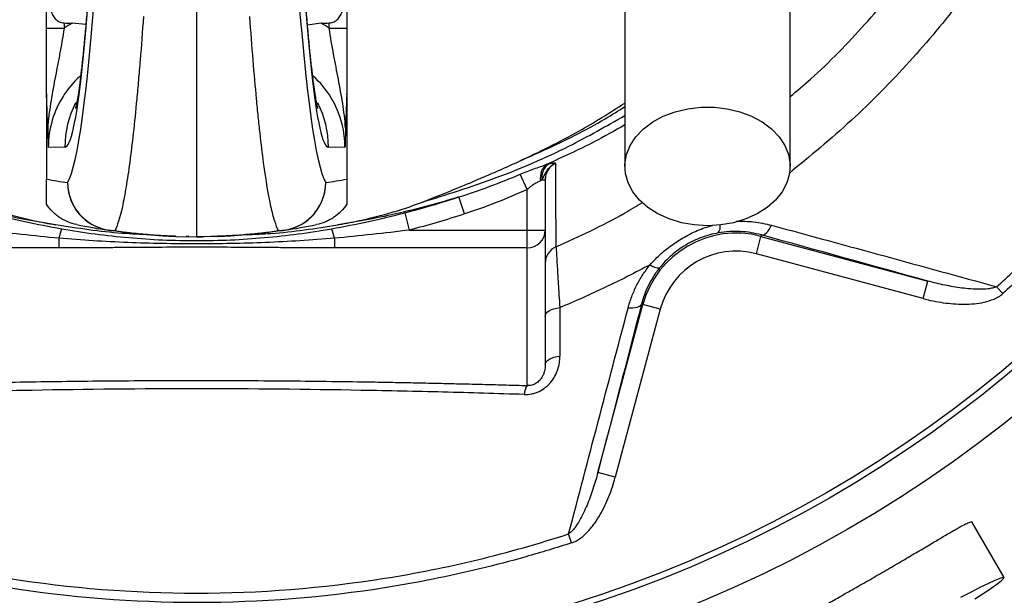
# Model space of a CAD drawing. Header units: millimetres. Extents: x 633 to 1433, y 1069 to 1969.
# Tile 7 of 14: x 1003 to 1167, y 1369 to 1465. Entities that reach past the tile are written whole.
import ezdxf

# ---------------------------------------------------------------- set-up
doc = ezdxf.new("R2010")
doc.units = ezdxf.units.MM

msp = doc.modelspace()

# ---------------------------------------------------------------- linework, layer by layer
at = {"color": 7, "linetype": 'Continuous', "lineweight": 25}
for p, q in [((1032.92, 1514.14), (1032.92, 1428.81)), ((1007.92, 1463.48), (1007.92, 1488.81)), ((1057.92, 1488.81), (1057.92, 1463.48)), ((1007.92, 1463.48), (1010.87, 1463.48)), ((1010.87, 1464.36), (1010.87, 1463.48)), ((1014.48, 1464.11), (1012.21, 1464.33)), ((1053.63, 1464.33), (1051.37, 1464)), ((1054.97, 1463.48), (1054.97, 1464.36)), ((1054.97, 1463.48), (1057.92, 1463.48)), ((1007.92, 1452.42), (1007.92, 1438.4)), ((1057.92, 1452.42), (1057.92, 1438.4)), ((1010.99, 1443.71), (1008.24, 1443.66)), ((1057.6, 1443.66), (1054.85, 1443.71)), ((1086.51, 1441.32), (1086.52, 1441.33)), ((1087.92, 1436.66), (1086.76, 1439.2)), ((1090.37, 1438.25), (1090.92, 1438.25)), ((1090.92, 1438.25), (1090.92, 1429.92)), ((1077.5, 1432.6), (1076.57, 1435.42)), ((1087.92, 1429.92), (1087.92, 1436.66)), ((1068.33, 1429.92), (1067.6, 1432.79)), ((1056.38, 1430.79), (1056.43, 1430.8)), ((1029.5, 1428.87), (1032.92, 1428.81)), ((1031.64, 1428.82), (1031.2, 1428.84)), ((1031.64, 1428.82), (1032.57, 1428.81)), ((1036.34, 1428.87), (1032.92, 1428.81)), ((1032.93, 1428.81), (1033.87, 1428.81)), ((1033.87, 1428.81), (1034.1, 1428.82)), ((1034.1, 1428.82), (1036.41, 1428.93)), ((1068.33, 1429.92), (1087.92, 1429.92)), ((1087.92, 1429.92), (1090.92, 1429.92)), ((1087.92, 1426.95), (1087.92, 1429.92)), ((1090.92, 1429.92), (1090.92, 1407.49)), ((1126.05, 1425.97), (1126.82, 1428.86)), ((1126.89, 1429.1), (1126.82, 1428.86)), ((1126.82, 1428.86), (1154.58, 1421.43)), ((1010, 1428.56), (1010, 1426.95)), ((1055.84, 1428.56), (1055.84, 1426.95)), ((1010, 1426.95), (977.92, 1426.95)), ((1087.92, 1426.95), (1055.84, 1426.95)), ((1087.92, 1404.05), (1087.92, 1426.95)), ((1153.81, 1418.53), (1126.05, 1425.97)), ((1153.81, 1418.53), (1154.58, 1421.43)), ((1167.06, 1419.35), (1166.03, 1420.5)), ((1099.68, 1389.59), (1107.17, 1417.51)), ((1106.93, 1417.58), (1107.17, 1417.51)), ((1110.06, 1416.74), (1107.17, 1417.51)), ((1110.06, 1416.74), (1102.58, 1388.81)), ((1102.58, 1388.81), (1099.68, 1389.59)), ((1167.26, 1372.13), (1161.91, 1381.39)), ((1095.31, 1377.9), (1094.82, 1379.39))]:
    msp.add_line(p, q, dxfattribs=at)
at = {"color": 7, "linetype": 'Continuous', "lineweight": 25, "flags": 128}
for points in [[(1117.92, 1430.63), (1115.71, 1430.76), (1113.57, 1431.14), (1111.53, 1431.76), (1109.66, 1432.61), (1108, 1433.66), (1106.6, 1434.89), (1105.5, 1436.27), (1104.71, 1437.76), (1104.27, 1439.31), (1104.18, 1440.9), (1104.45, 1442.48), (1105.06, 1444), (1106.01, 1445.44), (1107.27, 1446.75), (1108.8, 1447.89), (1110.57, 1448.85), (1112.53, 1449.59), (1114.63, 1450.09), (1116.81, 1450.34), (1119.03, 1450.34), (1121.21, 1450.09), (1123.31, 1449.59), (1125.27, 1448.85), (1127.04, 1447.89), (1128.57, 1446.75), (1129.83, 1445.44), (1130.78, 1444), (1131.39, 1442.48), (1131.66, 1440.9), (1131.57, 1439.31), (1131.13, 1437.76), (1130.34, 1436.27), (1129.24, 1434.89), (1127.84, 1433.66), (1126.18, 1432.61), (1124.31, 1431.76), (1122.27, 1431.14), (1120.13, 1430.76), (1117.92, 1430.63)], [(1126.89, 1429.1), (1127.08, 1429.09), (1127.3, 1429.15), (1127.51, 1429.27), (1127.74, 1429.46), (1127.96, 1429.7), (1128.17, 1430), (1128.37, 1430.34), (1128.56, 1430.73)], [(1106.93, 1417.58), (1106.84, 1417.4), (1106.69, 1417.25), (1106.47, 1417.13), (1106.2, 1417.03), (1105.89, 1416.96), (1105.52, 1416.92), (1105.13, 1416.92), (1104.71, 1416.95)], [(1090.92, 1415.56), (1090.96, 1415.82), (1091.09, 1416.06), (1091.31, 1416.29), (1091.6, 1416.5), (1091.96, 1416.68), (1092.37, 1416.83), (1092.83, 1416.94), (1093.33, 1417.01)], [(1090.92, 1407.49), (1090.96, 1407.74), (1091.1, 1407.99), (1091.31, 1408.22), (1091.61, 1408.43), (1091.97, 1408.62), (1092.39, 1408.77), (1092.86, 1408.88), (1093.36, 1408.95)], [(1167.26, 1372.13), (1167.05, 1372.14), (1166.54, 1371.99), (1165.74, 1371.65), (1164.66, 1371.16), (1163.33, 1370.5), (1161.78, 1369.71), (1160.03, 1368.78)], [(1162.42, 1368.59), (1163.89, 1369.54), (1165.12, 1370.36), (1166.09, 1371.05), (1166.78, 1371.57), (1167.17, 1371.94), (1167.26, 1372.13)]]:
    msp.add_lwpolyline(points, dxfattribs=at)
at = {"color": 7, "linetype": 'Continuous', "lineweight": 25}
for radius in [258.01, 217.51, 211.5, 210.5]:
    msp.add_circle((1032.92, 1568.81), radius, dxfattribs=at)
for centre, radius, start, end in [((1032.92, 1568.81), 400, 22.5, 256.9192), ((1092.81, 1438.69), 2.71, 127.5532, 191.8204), ((1093.14, 1438.63), 2.8, 124.0167, 187.8203), ((1024.93, 1528.81), 92, 259.3465, 261.5733), ((1019.46, 1437.85), 8.02, 180.2932, 268.8281), ((1019.44, 1437.8), 7.99, 179.9572, 261.5497), ((1046.38, 1437.85), 8.02, 271.1719, 359.7068), ((1046.4, 1437.8), 7.99, 278.4503, 0.0428), ((1040.91, 1528.81), 92, 278.4267, 280.6535), ((1032.92, 1528.81), 100, 258.5049, 261.5733), ((1032.92, 1528.81), 100, 278.4267, 281.4951), ((1016.07, 1427.58), 6.15, 155.4636, 170.8146), ((1019.12, 1435.66), 5.83, 261.582, 271.7553), ((1029.64, 1436.87), 8, 267.9574, 269), ((1046.72, 1435.66), 5.83, 268.2447, 278.418), ((1049.77, 1427.58), 6.15, 9.1854, 24.5364), ((1087.93, 1429.93), 2.99, 269.7212, 359.7185), ((1122.67, 1413.36), 16.05, 75, 165), ((1093.92, 1424.38), 3, 113.7111, 179.9838), ((1122.67, 1413.36), 13.05, 75, 165), ((1109.69, 1425.55), 1.92, 226.4356, 278.1175), ((1090.09, 1402.5), 2.66, 144.4182, 178.5509)]:
    msp.add_arc(centre, radius, start, end, dxfattribs=at)
at = {"color": 8, "linetype": 'Continuous', "lineweight": 25}
for centre, radius, start, end in [((1027, 1443.71), 16.01, 152.6022, 180.0038), ((1038.84, 1443.71), 16.01, 359.9962, 27.3378), ((1118.38, 1430.45), 1.67, 322.7342, 10.3435)]:
    msp.add_arc(centre, radius, start, end, dxfattribs=at)
at = {"color": 7, "linetype": 'Continuous', "lineweight": 25}
for centre, major_axis, ratio, start_param, end_param in [((1010.99, 1609.81), (0, 166.11), 0.044737, 3.142374, 3.923305), ((1054.86, 1609.81), (0, 166.11), 0.044737, 2.359881, 3.140812), ((1010.6, 1678.81), (0, 241.75), 0.044737, 3.219952, 3.688113), ((1055.24, 1678.81), (0, 241.75), 0.044737, 2.595073, 3.063233), ((1491.24, 1469.81), (572.9, 0), 0.017455, 3.717878, 3.722153), ((1024.43, 1443.66), (24.04, 0.33), 0.99822, 2.090362, 2.156364), ((574.6, 1469.81), (572.9, 0), 0.017455, 5.702625, 5.7069), ((1041.41, 1443.66), (24.04, -0.33), 0.99822, 0.985229, 1.051231), ((1024.29, 1443.66), (16.05, 0.23), 0.996836, 2.296181, 2.839024), ((1041.55, 1443.66), (16.05, -0.23), 0.996836, 0.257981, 0.850576)]:
    msp.add_ellipse(centre, major_axis=major_axis, ratio=ratio, start_param=start_param, end_param=end_param, dxfattribs=at)
at = {"color": 8, "linetype": 'Continuous', "lineweight": 25}
for centre, major_axis, start_param, end_param in [((1024.29, 1443.66), (16.05, 0.23), 2.839024, 3.127385), ((1041.55, 1443.66), (16.05, -0.23), 0.014207, 0.257981)]:
    msp.add_ellipse(centre, major_axis=major_axis, ratio=0.996836, start_param=start_param, end_param=end_param, dxfattribs=at)
at = {"color": 7, "linetype": 'Continuous', "lineweight": 25}
for points, knots in [([(907.68, 1297.43), (899.2, 1300.78), (890.94, 1304.5), (874.86, 1312.65), (867.02, 1317.08), (851.79, 1326.65), (844.38, 1331.78), (833.59, 1340.02), (830.05, 1342.85), (824.82, 1347.24), (823.09, 1348.73), (819.67, 1351.73), (817.98, 1353.25), (809.61, 1360.93), (803.22, 1367.32), (791.03, 1380.6), (785.23, 1387.5), (774.22, 1401.78), (769.01, 1409.18), (762.88, 1418.74), (761.67, 1420.67), (759.3, 1424.56), (758.13, 1426.52), (754.7, 1432.42), (752.51, 1436.39), (746.2, 1448.4), (742.36, 1456.55), (735.39, 1473.14), (732.27, 1481.58), (726.74, 1498.73), (724.33, 1507.45), (721.79, 1518.53), (721.3, 1520.76), (720.38, 1525.22), (719.94, 1527.46), (718.7, 1534.16), (717.98, 1538.63), (716.1, 1552.05), (715.24, 1561.02), (714.28, 1578.98), (714.18, 1587.98), (714.77, 1606), (715.45, 1615.03), (716.81, 1626.33), (717.11, 1628.59), (717.75, 1633.1), (718.09, 1635.35), (719.19, 1642.07), (720.02, 1646.51), (721.91, 1655.34), (722.95, 1659.73), (725.22, 1668.44), (726.44, 1672.76), (730.38, 1685.66), (733.36, 1694.15), (740.02, 1710.92), (743.69, 1719.19), (748.74, 1729.39), (749.77, 1731.42), (751.87, 1735.45), (752.94, 1737.45), (756.2, 1743.42), (758.45, 1747.34), (765.42, 1758.94), (770.36, 1766.46), (780.84, 1781.08), (786.38, 1788.18), (798.04, 1801.94), (804.17, 1808.61), (817.05, 1821.5), (823.7, 1827.64), (837.44, 1839.32), (844.52, 1844.86), (859.1, 1855.36), (866.6, 1860.31), (882.03, 1869.61), (889.95, 1873.96), (900.13, 1879.02), (902.18, 1880.01), (906.29, 1881.96), (908.36, 1882.9), (914.57, 1885.68), (918.73, 1887.44), (931.31, 1892.46), (939.8, 1895.44), (956.98, 1900.72), (965.67, 1903.02), (983.23, 1906.97), (992.11, 1908.61), (1003.33, 1910.24), (1005.58, 1910.55), (1010.1, 1911.11), (1012.36, 1911.38), (1019.13, 1912.09), (1023.64, 1912.48), (1037.17, 1913.39), (1046.17, 1913.64), (1064.14, 1913.46), (1073.11, 1913.03), (1091.02, 1911.47), (1099.96, 1910.35), (1113.35, 1908.14), (1117.81, 1907.32), (1124.49, 1905.95), (1126.71, 1905.47), (1131.15, 1904.47), (1133.35, 1903.95), (1144.35, 1901.25), (1153.01, 1898.76), (1170.09, 1893.14), (1178.5, 1890.01), (1195.07, 1883.11), (1203.23, 1879.34), (1215.28, 1873.2), (1219.26, 1871.08), (1225.19, 1867.76), (1227.16, 1866.64), (1231.08, 1864.34), (1233.03, 1863.18), (1242.73, 1857.24), (1250.26, 1852.23), (1264.86, 1841.67), (1271.93, 1836.13), (1282.2, 1827.43), (1285.57, 1824.47), (1292.16, 1818.38), (1295.4, 1815.26), (1304.95, 1805.73), (1311.1, 1799.14), (1318.51, 1790.57), (1319.98, 1788.84), (1322.89, 1785.35), (1324.33, 1783.58), (1328.59, 1778.27), (1331.36, 1774.69), (1339.45, 1763.81), (1344.56, 1756.39), (1354.21, 1741.22), (1358.74, 1733.47), (1367.26, 1717.64), (1371.23, 1709.56), (1376.76, 1697.18), (1378.53, 1693.02), (1381.93, 1684.6), (1383.56, 1680.35), (1388.19, 1667.53), (1390.95, 1658.89), (1394.62, 1645.79), (1395.76, 1641.4), (1397.89, 1632.58), (1398.87, 1628.14), (1401.57, 1614.76), (1403.04, 1605.81), (1405.32, 1587.82), (1406.13, 1578.78), (1406.84, 1565.17), (1406.99, 1560.62), (1407.13, 1551.53), (1407.11, 1547), (1406.81, 1533.39), (1406.28, 1524.34), (1404.98, 1510.79), (1404.46, 1506.27), (1403.26, 1497.25), (1402.58, 1492.76), (1401.05, 1483.79), (1400.2, 1479.32), (1398.32, 1470.42), (1397.28, 1465.99), (1393.92, 1452.77), (1391.38, 1444.06), (1385.68, 1426.84), (1382.53, 1418.33), (1377.34, 1405.71), (1375.54, 1401.53), (1371.79, 1393.25), (1369.84, 1389.15), (1365.8, 1381), (1363.7, 1376.96), (1359.37, 1368.97), (1357.14, 1365.01), (1350.25, 1353.27), (1345.38, 1345.6), (1337.67, 1334.35), (1335.03, 1330.64), (1329.63, 1323.33), (1326.86, 1319.72), (1318.37, 1309.04), (1312.46, 1302.12), (1306.32, 1295.41)], [0, 0, 0, 0, 0.015625, 0.015625, 0.03125, 0.03125, 0.046875, 0.046875, 0.054687, 0.054687, 0.058594, 0.058594, 0.0625, 0.0625, 0.078125, 0.078125, 0.09375, 0.09375, 0.109375, 0.109375, 0.113281, 0.113281, 0.117188, 0.117188, 0.125, 0.125, 0.140625, 0.140625, 0.15625, 0.15625, 0.171875, 0.171875, 0.175781, 0.175781, 0.179687, 0.179687, 0.1875, 0.1875, 0.203125, 0.203125, 0.21875, 0.21875, 0.234375, 0.234375, 0.238281, 0.238281, 0.242187, 0.242187, 0.25, 0.25, 0.257812, 0.257812, 0.265625, 0.265625, 0.28125, 0.28125, 0.296875, 0.296875, 0.300781, 0.300781, 0.304687, 0.304687, 0.3125, 0.3125, 0.328125, 0.328125, 0.34375, 0.34375, 0.359375, 0.359375, 0.375, 0.375, 0.390625, 0.390625, 0.40625, 0.40625, 0.421875, 0.421875, 0.425781, 0.425781, 0.429687, 0.429687, 0.4375, 0.4375, 0.453125, 0.453125, 0.46875, 0.46875, 0.484375, 0.484375, 0.488281, 0.488281, 0.492187, 0.492187, 0.5, 0.5, 0.515625, 0.515625, 0.53125, 0.53125, 0.546875, 0.546875, 0.554688, 0.554688, 0.558594, 0.558594, 0.5625, 0.5625, 0.578125, 0.578125, 0.59375, 0.59375, 0.609375, 0.609375, 0.617188, 0.617188, 0.621094, 0.621094, 0.625, 0.625, 0.640625, 0.640625, 0.65625, 0.65625, 0.664063, 0.664063, 0.671875, 0.671875, 0.6875, 0.6875, 0.691406, 0.691406, 0.695313, 0.695313, 0.703125, 0.703125, 0.71875, 0.71875, 0.734375, 0.734375, 0.75, 0.75, 0.757813, 0.757813, 0.765625, 0.765625, 0.78125, 0.78125, 0.789063, 0.789063, 0.796875, 0.796875, 0.8125, 0.8125, 0.828125, 0.828125, 0.835938, 0.835938, 0.84375, 0.84375, 0.859375, 0.859375, 0.867188, 0.867188, 0.875, 0.875, 0.882813, 0.882813, 0.890625, 0.890625, 0.90625, 0.90625, 0.921875, 0.921875, 0.929688, 0.929688, 0.9375, 0.9375, 0.945313, 0.945313, 0.953125, 0.953125, 0.96875, 0.96875, 0.976563, 0.976563, 0.984375, 0.984375, 1, 1, 1, 1]), ([(1166.03, 1420.5), (1167.99, 1422.26), (1169.91, 1424.05), (1173.69, 1427.72), (1175.54, 1429.59), (1180.97, 1435.3), (1184.42, 1439.23), (1194.29, 1451.4), (1200.22, 1460.01), (1210.76, 1478.24), (1215.26, 1487.69), (1220.88, 1502.35), (1222.56, 1507.32), (1225.54, 1517.41), (1226.83, 1522.52), (1227.92, 1527.67)], [0, 0, 0, 0, 0.0625, 0.0625, 0.125, 0.125, 0.25, 0.25, 0.5, 0.5, 0.75, 0.75, 0.875, 0.875, 1, 1, 1, 1]), ([(1229.42, 1527.36), (1228.87, 1524.76), (1228.27, 1522.17), (1226.97, 1517.02), (1226.27, 1514.47), (1224.03, 1506.87), (1222.34, 1501.89), (1216.69, 1487.15), (1212.17, 1477.64), (1201.55, 1459.23), (1195.57, 1450.54), (1185.61, 1438.26), (1182.13, 1434.29), (1176.66, 1428.53), (1174.79, 1426.64), (1170.98, 1422.94), (1169.04, 1421.12), (1167.06, 1419.35)], [0, 0, 0, 0, 0.0625, 0.0625, 0.125, 0.125, 0.25, 0.25, 0.5, 0.5, 0.75, 0.75, 0.875, 0.875, 0.9375, 0.9375, 1, 1, 1, 1]), ([(1104.17, 1518.81), (1104.17, 1518.61), (1104.17, 1518.19), (1104.17, 1517.47), (1104.17, 1516.51), (1104.17, 1515.28), (1104.17, 1513.71), (1104.17, 1511.77), (1104.17, 1509.18), (1104.17, 1505.57), (1104.17, 1500.74), (1104.17, 1494.63), (1104.17, 1487.52), (1104.17, 1479.5), (1104.17, 1470.66), (1104.17, 1461.13), (1104.17, 1451), (1104.17, 1444.04), (1104.17, 1440.5)], [0, 0, 0, 0, 0.045521, 0.094717, 0.147611, 0.204275, 0.251456, 0.300858, 0.352419, 0.406213, 0.470225, 0.53729, 0.607172, 0.679907, 0.755587, 0.834151, 0.915609, 1, 1, 1, 1]), ([(1131.67, 1440.5), (1131.67, 1443.84), (1131.67, 1450.47), (1131.67, 1460.23), (1131.67, 1469.61), (1131.67, 1478.52), (1131.67, 1486.82), (1131.67, 1494.34), (1131.67, 1500.67), (1131.67, 1505.76), (1131.67, 1509.62), (1131.67, 1512.47), (1131.67, 1514.79), (1131.67, 1516.54), (1131.67, 1517.83), (1131.67, 1518.49), (1131.67, 1518.81)], [0, 0, 0, 0, 0.079644, 0.158009, 0.235124, 0.311015, 0.385614, 0.459005, 0.531252, 0.593311, 0.65426, 0.714301, 0.773508, 0.85087, 0.926319, 1, 1, 1, 1]), ([(1016.22, 1492.64), (1016.18, 1491.77), (1016.06, 1489.23), (1015.87, 1485.22), (1015.62, 1480.7), (1015.37, 1476.44), (1015.12, 1472.45), (1014.85, 1468.75), (1014.59, 1465.33), (1014.32, 1462.22), (1014.05, 1459.43), (1013.79, 1456.97), (1013.53, 1454.85), (1013.29, 1453.1), (1013.08, 1451.78), (1012.91, 1450.87), (1012.8, 1450.34), (1012.73, 1450.09), (1012.74, 1450.12), (1012.74, 1450.13)], [0, 0, 0, 0, 0.036876, 0.106481, 0.175978, 0.245315, 0.31445, 0.383324, 0.451858, 0.519941, 0.587419, 0.65407, 0.719576, 0.783477, 0.845123, 0.896557, 0.94352, 0.985478, 1, 1, 1, 1]), ([(1053.1, 1450.12), (1053.1, 1450.13), (1053.1, 1450.13), (1053.02, 1450.45), (1052.9, 1451.05), (1052.73, 1451.98), (1052.53, 1453.26), (1052.3, 1454.89), (1052.06, 1456.89), (1051.81, 1459.23), (1051.55, 1461.91), (1051.29, 1464.92), (1051.02, 1468.25), (1050.76, 1471.87), (1050.51, 1475.78), (1050.26, 1479.97), (1050.02, 1484.43), (1049.8, 1488.67), (1049.67, 1491.48), (1049.62, 1492.64)], [0, 0, 0, 0, 0.0268596, 0.0683491, 0.1149111, 0.1663086, 0.2219809, 0.2811804, 0.3431348, 0.4071613, 0.4727141, 0.5393831, 0.6068702, 0.6749619, 0.7435051, 0.8123898, 0.8815362, 0.9508854, 1, 1, 1, 1]), ([(1008.26, 1469.81), (1008.26, 1469.23), (1008.28, 1468.67), (1008.37, 1467.83), (1008.41, 1467.55), (1008.5, 1467.01), (1008.57, 1466.74), (1008.73, 1466.21), (1008.82, 1465.96), (1009.07, 1465.48), (1009.21, 1465.26), (1009.49, 1464.96), (1009.59, 1464.87), (1009.8, 1464.71), (1009.92, 1464.63), (1010.17, 1464.51), (1010.3, 1464.46), (1010.58, 1464.39), (1010.72, 1464.37), (1010.87, 1464.36)], [0, 0, 0, 0, 0.25, 0.25, 0.375, 0.375, 0.5, 0.5, 0.625, 0.625, 0.75, 0.75, 0.8125, 0.8125, 0.875, 0.875, 0.9375, 0.9375, 1, 1, 1, 1]), ([(1054.97, 1464.36), (1055.12, 1464.37), (1055.26, 1464.39), (1055.54, 1464.46), (1055.67, 1464.51), (1056.04, 1464.69), (1056.26, 1464.86), (1056.62, 1465.26), (1056.77, 1465.48), (1057.02, 1465.96), (1057.11, 1466.21), (1057.27, 1466.73), (1057.33, 1467), (1057.43, 1467.54), (1057.47, 1467.82), (1057.56, 1468.66), (1057.58, 1469.23), (1057.58, 1469.81)], [0, 0, 0, 0, 0.0625, 0.0625, 0.125, 0.125, 0.25, 0.25, 0.375, 0.375, 0.5, 0.5, 0.625, 0.625, 0.75, 0.75, 1, 1, 1, 1]), ([(1024.07, 1465.45), (1023.89, 1462.9), (1023.71, 1460.49), (1023.43, 1457.05), (1023.33, 1455.94), (1023.14, 1453.78), (1023.05, 1452.73), (1022.57, 1447.67), (1022.18, 1444.16), (1021.58, 1439.68), (1021.38, 1438.32), (1021.07, 1436.48), (1020.97, 1435.9), (1020.76, 1434.81), (1020.66, 1434.3), (1020.14, 1431.93), (1019.72, 1430.6), (1019.3, 1429.83)], [0, 0, 0, 0, 0.125, 0.125, 0.1875, 0.1875, 0.25, 0.25, 0.5, 0.5, 0.625, 0.625, 0.6875, 0.6875, 0.75, 0.75, 1, 1, 1, 1]), ([(1046.54, 1429.83), (1046.33, 1430.21), (1046.12, 1430.74), (1045.81, 1431.74), (1045.7, 1432.11), (1045.49, 1432.92), (1045.39, 1433.36), (1044.87, 1435.72), (1044.47, 1438.16), (1043.87, 1442.63), (1043.67, 1444.26), (1043.37, 1446.9), (1043.28, 1447.82), (1043.08, 1449.73), (1042.98, 1450.71), (1042.5, 1455.79), (1042.13, 1460.36), (1041.77, 1465.45)], [0, 0, 0, 0, 0.125, 0.125, 0.1875, 0.1875, 0.25, 0.25, 0.5, 0.5, 0.625, 0.625, 0.6875, 0.6875, 0.75, 0.75, 1, 1, 1, 1]), ([(1007.92, 1452.42), (1007.92, 1454.11), (1007.92, 1455.87), (1007.92, 1458.2), (1007.92, 1458.67), (1007.92, 1459.61), (1007.92, 1460.09), (1007.92, 1461.53), (1007.92, 1462.49), (1007.92, 1463.48)], [0, 0, 0, 0, 0.5, 0.5, 0.625, 0.625, 0.75, 0.75, 1, 1, 1, 1]), ([(1010.87, 1463.48), (1010.64, 1462.01), (1010.39, 1460.57), (1009.99, 1458.44), (1009.86, 1457.74), (1009.59, 1456.36), (1009.46, 1455.68), (1009.08, 1453.65), (1008.83, 1452.31), (1008.52, 1450.3), (1008.42, 1449.63), (1008.26, 1448.28), (1008.19, 1447.59), (1008.14, 1446.9)], [0, 0, 0, 0, 0.25, 0.25, 0.375, 0.375, 0.5, 0.5, 0.75, 0.75, 0.875, 0.875, 1, 1, 1, 1]), ([(1057.7, 1446.9), (1057.65, 1447.59), (1057.58, 1448.28), (1057.42, 1449.63), (1057.32, 1450.3), (1057.01, 1452.31), (1056.76, 1453.65), (1056.38, 1455.68), (1056.25, 1456.36), (1055.98, 1457.74), (1055.85, 1458.44), (1055.45, 1460.57), (1055.2, 1462.01), (1054.97, 1463.48)], [0, 0, 0, 0, 0.125, 0.125, 0.25, 0.25, 0.5, 0.5, 0.625, 0.625, 0.75, 0.75, 1, 1, 1, 1]), ([(1057.92, 1463.48), (1057.92, 1462.49), (1057.92, 1461.53), (1057.92, 1460.09), (1057.92, 1459.61), (1057.92, 1458.67), (1057.92, 1458.2), (1057.92, 1455.87), (1057.92, 1454.11), (1057.92, 1452.42)], [0, 0, 0, 0, 0.25, 0.25, 0.375, 0.375, 0.5, 0.5, 1, 1, 1, 1]), ([(1008.14, 1446.9), (1008.12, 1447.43), (1008.1, 1447.94), (1008.07, 1448.94), (1008.05, 1449.44), (1008.02, 1450.42), (1008, 1450.91), (1007.97, 1451.64), (1007.96, 1451.88), (1007.95, 1452.23), (1007.94, 1452.34), (1007.93, 1452.47), (1007.93, 1452.49), (1007.93, 1452.54), (1007.93, 1452.56), (1007.92, 1452.57), (1007.92, 1452.58), (1007.92, 1452.57), (1007.92, 1452.55), (1007.92, 1452.5), (1007.92, 1452.46), (1007.92, 1452.42)], [0, 0, 0, 0, 0.25, 0.25, 0.5, 0.5, 0.75, 0.75, 0.875, 0.875, 0.9375, 0.9375, 0.953125, 0.953125, 0.96875, 0.96875, 0.976562, 0.976562, 0.984375, 0.984375, 1, 1, 1, 1]), ([(1057.92, 1452.42), (1057.92, 1452.46), (1057.92, 1452.5), (1057.92, 1452.55), (1057.92, 1452.57), (1057.92, 1452.58), (1057.92, 1452.57), (1057.91, 1452.56), (1057.91, 1452.54), (1057.91, 1452.49), (1057.91, 1452.47), (1057.9, 1452.34), (1057.89, 1452.23), (1057.88, 1451.88), (1057.87, 1451.64), (1057.84, 1450.91), (1057.83, 1450.42), (1057.79, 1449.44), (1057.77, 1448.94), (1057.74, 1447.94), (1057.72, 1447.43), (1057.7, 1446.9)], [0, 0, 0, 0, 0.015625, 0.015625, 0.023437, 0.023437, 0.03125, 0.03125, 0.046875, 0.046875, 0.0625, 0.0625, 0.125, 0.125, 0.25, 0.25, 0.5, 0.5, 0.75, 0.75, 1, 1, 1, 1]), ([(1086.52, 1441.33), (1089.88, 1442.93), (1095.96, 1445.83), (1101.64, 1449.43), (1104.17, 1451.04)], [0, 0, 0, 0, 0.55464, 1, 1, 1, 1]), ([(1008.14, 1446.9), (1008.15, 1446.35), (1008.17, 1445.81), (1008.19, 1445), (1008.2, 1444.73), (1008.22, 1444.19), (1008.23, 1443.92), (1008.24, 1443.66)], [0, 0, 0, 0, 0.5, 0.5, 0.75, 0.75, 1, 1, 1, 1]), ([(1057.7, 1446.9), (1057.69, 1446.35), (1057.67, 1445.81), (1057.65, 1445), (1057.64, 1444.73), (1057.62, 1444.19), (1057.61, 1443.92), (1057.6, 1443.66)], [0, 0, 0, 0, 0.5, 0.5, 0.75, 0.75, 1, 1, 1, 1]), ([(1077.2, 1437.27), (1077.62, 1437.45), (1078.93, 1437.99), (1081.13, 1438.93), (1083.81, 1440.1), (1085.6, 1440.91), (1086.51, 1441.32)], [0, 0, 0, 0, 0.134391, 0.418341, 0.706868, 1, 1, 1, 1]), ([(1086.76, 1439.2), (1087.51, 1439.52), (1088.27, 1439.82), (1089.39, 1440.22), (1089.76, 1440.35), (1090.48, 1440.59), (1090.83, 1440.71), (1091.16, 1440.83)], [0, 0, 0, 0, 0.5, 0.5, 0.75, 0.75, 1, 1, 1, 1]), ([(1090.37, 1438.25), (1090.52, 1438.47), (1090.64, 1438.71), (1090.89, 1439.23), (1091.03, 1439.51), (1091.38, 1440.03), (1091.58, 1440.29), (1092.07, 1440.73), (1092.35, 1440.91), (1092.65, 1441.05)], [0, 0, 0, 0, 0.25, 0.25, 0.5, 0.5, 0.75, 0.75, 1, 1, 1, 1]), ([(1092.65, 1441.05), (1092.38, 1440.92), (1092.14, 1440.76), (1091.72, 1440.37), (1091.53, 1440.14), (1091.3, 1439.77), (1091.24, 1439.64), (1091.12, 1439.38), (1091.08, 1439.24), (1090.96, 1438.82), (1090.92, 1438.54), (1090.92, 1438.25)], [0, 0, 0, 0, 0.25, 0.25, 0.5, 0.5, 0.625, 0.625, 0.75, 0.75, 1, 1, 1, 1]), ([(1091.58, 1440.95), (1091.85, 1441.01), (1092.08, 1441.06), (1092.35, 1441.09), (1092.43, 1441.09), (1092.53, 1441.08), (1092.56, 1441.08), (1092.61, 1441.07), (1092.64, 1441.06), (1092.65, 1441.05)], [0, 0, 0, 0, 0.5, 0.5, 0.75, 0.75, 0.875, 0.875, 1, 1, 1, 1]), ([(1092.65, 1441.05), (1092.64, 1439.32), (1092.64, 1437.72), (1092.64, 1434.81), (1092.65, 1433.5), (1092.66, 1431.17), (1092.67, 1430.15), (1092.69, 1428.41), (1092.7, 1427.69), (1092.71, 1427.12)], [0, 0, 0, 0, 0.25, 0.25, 0.5, 0.5, 0.75, 0.75, 1, 1, 1, 1]), ([(1007.92, 1434.23), (1007.92, 1434.37), (1007.92, 1434.54), (1007.92, 1434.9), (1007.92, 1435.1), (1007.92, 1435.46), (1007.92, 1435.59), (1007.92, 1435.88), (1007.92, 1436.04), (1007.92, 1436.31), (1007.92, 1436.41), (1007.92, 1436.63), (1007.92, 1436.75), (1007.92, 1436.95), (1007.92, 1437.02), (1007.92, 1437.18), (1007.92, 1437.27), (1007.92, 1437.47), (1007.92, 1437.58), (1007.92, 1437.81), (1007.92, 1437.89), (1007.92, 1438.05), (1007.92, 1438.1), (1007.92, 1438.24), (1007.92, 1438.32), (1007.92, 1438.4)], [0, 0, 0, 0, 0.25, 0.25, 0.5, 0.5, 0.625, 0.625, 0.75, 0.75, 0.8125, 0.8125, 0.875, 0.875, 0.90625, 0.90625, 0.9375, 0.9375, 0.96875, 0.96875, 0.984375, 0.984375, 0.992188, 0.992188, 1, 1, 1, 1]), ([(1057.92, 1438.4), (1057.92, 1438.32), (1057.92, 1438.24), (1057.92, 1438.1), (1057.92, 1438.04), (1057.92, 1437.88), (1057.92, 1437.8), (1057.92, 1437.58), (1057.92, 1437.47), (1057.92, 1437.27), (1057.92, 1437.18), (1057.92, 1437.02), (1057.92, 1436.95), (1057.92, 1436.74), (1057.92, 1436.63), (1057.92, 1436.41), (1057.92, 1436.31), (1057.92, 1436.04), (1057.92, 1435.88), (1057.92, 1435.59), (1057.92, 1435.46), (1057.92, 1435.1), (1057.92, 1434.9), (1057.92, 1434.54), (1057.92, 1434.37), (1057.92, 1434.23)], [0, 0, 0, 0, 0.007812, 0.007812, 0.015625, 0.015625, 0.03125, 0.03125, 0.0625, 0.0625, 0.09375, 0.09375, 0.125, 0.125, 0.1875, 0.1875, 0.25, 0.25, 0.375, 0.375, 0.5, 0.5, 0.75, 0.75, 1, 1, 1, 1]), ([(1070.31, 1434.51), (1070.9, 1434.74), (1072.08, 1435.2), (1073.82, 1435.89), (1075.52, 1436.58), (1076.64, 1437.04), (1077.2, 1437.27)], [0, 0, 0, 0, 0.256856, 0.509136, 0.756848, 1, 1, 1, 1]), ([(1090.16, 1438.13), (1090, 1438.04), (1089.83, 1437.96), (1089.46, 1437.77), (1089.27, 1437.66), (1088.87, 1437.42), (1088.68, 1437.28), (1088.29, 1436.99), (1088.1, 1436.83), (1087.92, 1436.66)], [0, 0, 0, 0, 0.25, 0.25, 0.5, 0.5, 0.75, 0.75, 1, 1, 1, 1]), ([(1009.46, 1430.79), (1007.75, 1431.05), (1006.03, 1431.34), (1002.62, 1431.99), (1000.92, 1432.35), (995.87, 1433.51), (992.55, 1434.4), (989.27, 1435.42)], [0, 0, 0, 0, 0.25, 0.25, 0.5, 0.5, 1, 1, 1, 1]), ([(1076.57, 1435.42), (1073.31, 1434.41), (1069.99, 1433.51), (1064.95, 1432.35), (1063.25, 1432), (1059.85, 1431.35), (1058.14, 1431.06), (1056.43, 1430.8)], [0, 0, 0, 0, 0.5, 0.5, 0.75, 0.75, 1, 1, 1, 1]), ([(995.53, 1434.51), (995.75, 1434.43), (996.19, 1434.26), (996.85, 1434.02), (997.53, 1433.78), (998.23, 1433.55), (999.27, 1433.21), (1000.66, 1432.79), (1002.4, 1432.31), (1004.15, 1431.87), (1005.91, 1431.47), (1007.68, 1431.11), (1008.87, 1430.9), (1009.46, 1430.79)], [0, 0, 0, 0, 0.048202, 0.097322, 0.147367, 0.198347, 0.250267, 0.373775, 0.500284, 0.624448, 0.74908, 0.874243, 1, 1, 1, 1]), ([(1012.99, 1430.82), (1012.48, 1430.92), (1011.97, 1431.08), (1011.01, 1431.48), (1010.55, 1431.73), (1009.9, 1432.16), (1009.69, 1432.32), (1009.29, 1432.66), (1009.09, 1432.83), (1008.54, 1433.38), (1008.21, 1433.79), (1007.92, 1434.23)], [0, 0, 0, 0, 0.25, 0.25, 0.5, 0.5, 0.625, 0.625, 0.75, 0.75, 1, 1, 1, 1]), ([(1057.92, 1434.23), (1057.63, 1433.79), (1057.29, 1433.38), (1056.56, 1432.64), (1056.15, 1432.31), (1055.5, 1431.87), (1055.28, 1431.74), (1054.82, 1431.49), (1054.58, 1431.38), (1053.86, 1431.08), (1053.37, 1430.92), (1052.85, 1430.82)], [0, 0, 0, 0, 0.25, 0.25, 0.5, 0.5, 0.625, 0.625, 0.75, 0.75, 1, 1, 1, 1]), ([(1056.43, 1430.8), (1056.73, 1430.85), (1057.32, 1430.95), (1058.21, 1431.12), (1059.09, 1431.3), (1059.97, 1431.48), (1060.84, 1431.67), (1061.71, 1431.88), (1062.58, 1432.09), (1063.64, 1432.37), (1064.9, 1432.71), (1066.32, 1433.13), (1067.69, 1433.57), (1069.02, 1434.03), (1069.88, 1434.35), (1070.31, 1434.51)], [0, 0, 0, 0, 0.062765, 0.125378, 0.187847, 0.250181, 0.312385, 0.374469, 0.43644, 0.498305, 0.604244, 0.707336, 0.807625, 0.905162, 1, 1, 1, 1]), ([(998.24, 1432.79), (1000.27, 1432.27), (1002.3, 1431.79), (1006.38, 1430.9), (1008.43, 1430.5), (1010.48, 1430.13)], [0, 0, 0, 0, 0.5, 0.5, 1, 1, 1, 1]), ([(1055.36, 1430.13), (1057.41, 1430.5), (1059.46, 1430.9), (1063.54, 1431.79), (1065.57, 1432.27), (1067.6, 1432.79)], [0, 0, 0, 0, 0.5, 0.5, 1, 1, 1, 1]), ([(1025.17, 1429.14), (1023.61, 1429.19), (1018.35, 1429.39), (1013.14, 1430.21), (1009.46, 1430.79)], [0, 0, 0, 0, 0.294758, 1, 1, 1, 1]), ([(1041.2, 1429.16), (1042.56, 1429.21), (1047.66, 1429.4), (1052.69, 1430.2), (1056.38, 1430.79)], [0, 0, 0, 0, 0.268241, 1, 1, 1, 1]), ([(1128.56, 1430.73), (1134.86, 1429.01), (1141.13, 1427.31), (1153.61, 1423.9), (1159.83, 1422.2), (1166.03, 1420.5)], [0, 0, 0, 0, 0.5, 0.5, 1, 1, 1, 1]), ([(1010.48, 1430.13), (1012.33, 1429.81), (1014.18, 1429.52), (1017.91, 1429.03), (1019.77, 1428.82), (1025.39, 1428.33), (1029.16, 1428.16), (1036.69, 1428.16), (1040.45, 1428.33), (1046.07, 1428.82), (1047.94, 1429.03), (1051.66, 1429.52), (1053.52, 1429.81), (1055.36, 1430.13)], [0, 0, 0, 0, 0.125, 0.125, 0.25, 0.25, 0.5, 0.5, 0.75, 0.75, 0.875, 0.875, 1, 1, 1, 1]), ([(1029.36, 1428.88), (1029.36, 1428.88), (1029.33, 1428.88), (1029.26, 1428.88), (1029.2, 1428.88), (1029, 1428.89), (1028.82, 1428.9), (1028.43, 1428.91), (1028.21, 1428.92), (1027.77, 1428.94), (1027.53, 1428.96), (1026.83, 1429), (1026.34, 1429.03), (1025.35, 1429.1), (1024.85, 1429.14), (1023.35, 1429.27), (1022.33, 1429.37), (1020.3, 1429.61), (1019.28, 1429.74), (1018.27, 1429.89)], [0, 0, 0, 0, 0.03125, 0.03125, 0.0625, 0.0625, 0.125, 0.125, 0.1875, 0.1875, 0.25, 0.25, 0.375, 0.375, 0.5, 0.5, 0.75, 0.75, 1, 1, 1, 1]), ([(1019.3, 1429.83), (1020.24, 1429.69), (1021.18, 1429.56), (1023.06, 1429.33), (1024, 1429.24), (1025.39, 1429.11), (1025.85, 1429.08), (1026.76, 1429.01), (1027.21, 1428.98), (1027.86, 1428.95), (1028.07, 1428.93), (1028.48, 1428.91), (1028.67, 1428.9), (1029.03, 1428.89), (1029.19, 1428.88), (1029.37, 1428.88), (1029.42, 1428.87), (1029.48, 1428.87), (1029.5, 1428.87), (1029.5, 1428.87)], [0, 0, 0, 0, 0.25, 0.25, 0.5, 0.5, 0.625, 0.625, 0.75, 0.75, 0.8125, 0.8125, 0.875, 0.875, 0.9375, 0.9375, 0.96875, 0.96875, 1, 1, 1, 1]), ([(1036.34, 1428.87), (1036.34, 1428.87), (1036.41, 1428.87), (1036.65, 1428.88), (1036.81, 1428.89), (1037.17, 1428.9), (1037.37, 1428.91), (1037.77, 1428.93), (1037.99, 1428.95), (1038.63, 1428.98), (1039.08, 1429.01), (1039.99, 1429.08), (1040.45, 1429.11), (1041.84, 1429.24), (1042.78, 1429.33), (1044.66, 1429.56), (1045.6, 1429.69), (1046.54, 1429.83)], [0, 0, 0, 0, 0.0625, 0.0625, 0.125, 0.125, 0.1875, 0.1875, 0.25, 0.25, 0.375, 0.375, 0.5, 0.5, 0.75, 0.75, 1, 1, 1, 1]), ([(1047.57, 1429.89), (1046.56, 1429.74), (1045.54, 1429.61), (1043.51, 1429.37), (1042.5, 1429.27), (1040.99, 1429.14), (1040.49, 1429.1), (1039.5, 1429.03), (1039.02, 1429), (1038.31, 1428.96), (1038.08, 1428.94), (1037.63, 1428.92), (1037.42, 1428.91), (1037.02, 1428.9), (1036.84, 1428.89), (1036.64, 1428.88), (1036.58, 1428.88), (1036.51, 1428.88), (1036.48, 1428.88), (1036.48, 1428.88)], [0, 0, 0, 0, 0.25, 0.25, 0.5, 0.5, 0.625, 0.625, 0.75, 0.75, 0.8125, 0.8125, 0.875, 0.875, 0.9375, 0.9375, 0.96875, 0.96875, 1, 1, 1, 1]), ([(1119.7, 1429.44), (1119.23, 1429.35), (1118.77, 1429.25), (1117.84, 1429), (1117.38, 1428.85), (1116.01, 1428.34), (1115.14, 1427.92), (1113.88, 1427.17), (1113.47, 1426.9), (1112.68, 1426.33), (1112.3, 1426.02), (1111.21, 1425.07), (1110.56, 1424.39), (1109.96, 1423.65)], [0, 0, 0, 0, 0.125, 0.125, 0.25, 0.25, 0.5, 0.5, 0.625, 0.625, 0.75, 0.75, 1, 1, 1, 1]), ([(1126.89, 1429.1), (1125.77, 1429.41), (1124.61, 1429.61), (1123.11, 1429.68), (1122.8, 1429.69), (1122.19, 1429.69), (1121.88, 1429.68), (1120.94, 1429.62), (1120.32, 1429.55), (1119.7, 1429.44)], [0, 0, 0, 0, 0.5, 0.5, 0.625, 0.625, 0.75, 0.75, 1, 1, 1, 1]), ([(1055.84, 1428.56), (1053.93, 1428.4), (1052.03, 1428.26), (1048.21, 1428.02), (1046.3, 1427.92), (1042.48, 1427.76), (1040.57, 1427.71), (1036.74, 1427.63), (1034.83, 1427.61), (1031.01, 1427.61), (1029.09, 1427.63), (1025.27, 1427.71), (1023.36, 1427.76), (1019.54, 1427.92), (1017.63, 1428.02), (1013.81, 1428.26), (1011.91, 1428.4), (1010, 1428.56)], [0, 0, 0, 0, 0.125, 0.125, 0.25, 0.25, 0.375, 0.375, 0.5, 0.5, 0.625, 0.625, 0.75, 0.75, 0.875, 0.875, 1, 1, 1, 1]), ([(1055.84, 1426.95), (1055.49, 1426.95), (1054.78, 1426.95), (1053.69, 1426.95), (1052.54, 1426.95), (1051.34, 1426.96), (1050.08, 1426.97), (1048.7, 1426.97), (1046.8, 1426.99), (1044.39, 1427), (1041.52, 1427.02), (1037.71, 1427.05), (1032.93, 1427.06), (1028.15, 1427.05), (1024.33, 1427.02), (1021.47, 1427), (1019.06, 1426.99), (1017.14, 1426.97), (1015.5, 1426.96), (1013.73, 1426.96), (1011.82, 1426.95), (1010.59, 1426.95), (1010, 1426.95)], [0, 0, 0, 0, 0.022684, 0.046516, 0.071499, 0.097634, 0.124921, 0.154514, 0.187387, 0.249861, 0.312336, 0.374801, 0.499716, 0.624752, 0.687296, 0.74984, 0.812385, 0.845303, 0.874927, 0.919825, 0.961514, 1, 1, 1, 1]), ([(1092.71, 1427.12), (1092.72, 1427.05), (1092.74, 1426.75), (1092.79, 1425.99), (1092.81, 1425.69), (1092.85, 1424.98), (1092.87, 1424.58), (1092.93, 1423.7), (1092.96, 1423.21), (1093.02, 1422.15), (1093.06, 1421.59), (1093.13, 1420.39), (1093.17, 1419.76), (1093.25, 1418.43), (1093.29, 1417.74), (1093.33, 1417.01)], [0, 0, 0, 0, 0.25, 0.25, 0.375, 0.375, 0.5, 0.5, 0.625, 0.625, 0.75, 0.75, 0.875, 0.875, 1, 1, 1, 1]), ([(1108.37, 1424.16), (1105.93, 1422.84), (1103.46, 1421.59), (1098.44, 1419.2), (1095.9, 1418.08), (1093.33, 1417.01)], [0, 0, 0, 0, 0.5, 0.5, 1, 1, 1, 1]), ([(1104.71, 1416.95), (1104.88, 1417.58), (1105.08, 1418.22), (1105.55, 1419.47), (1105.82, 1420.08), (1106.43, 1421.29), (1106.77, 1421.88), (1107.52, 1423.04), (1107.93, 1423.61), (1108.37, 1424.16)], [0, 0, 0, 0, 0.25, 0.25, 0.5, 0.5, 0.75, 0.75, 1, 1, 1, 1]), ([(1109.96, 1423.65), (1109.59, 1423.18), (1109.24, 1422.7), (1108.62, 1421.71), (1108.34, 1421.21), (1107.84, 1420.19), (1107.62, 1419.68), (1107.23, 1418.63), (1107.06, 1418.11), (1106.93, 1417.58)], [0, 0, 0, 0, 0.25, 0.25, 0.5, 0.5, 0.75, 0.75, 1, 1, 1, 1]), ([(1166.03, 1420.5), (1165.81, 1420.39), (1165.57, 1420.32), (1165.1, 1420.21), (1164.86, 1420.17), (1164.13, 1420.08), (1163.65, 1420.06), (1162.19, 1420.06), (1161.22, 1420.15), (1159.3, 1420.39), (1158.35, 1420.56), (1156.46, 1420.95), (1155.52, 1421.17), (1154.58, 1421.43)], [0, 0, 0, 0, 0.0625, 0.0625, 0.125, 0.125, 0.25, 0.25, 0.5, 0.5, 0.75, 0.75, 1, 1, 1, 1]), ([(1153.81, 1418.53), (1154.91, 1418.23), (1156.03, 1418), (1158.28, 1417.68), (1159.41, 1417.58), (1161.12, 1417.58), (1161.7, 1417.6), (1162.84, 1417.71), (1163.41, 1417.8), (1164.52, 1418.05), (1165.08, 1418.22), (1165.87, 1418.56), (1166.12, 1418.69), (1166.61, 1418.98), (1166.85, 1419.15), (1167.06, 1419.35)], [0, 0, 0, 0, 0.25, 0.25, 0.5, 0.5, 0.625, 0.625, 0.75, 0.75, 0.875, 0.875, 0.9375, 0.9375, 1, 1, 1, 1]), ([(1093.33, 1417.01), (1093.33, 1415.28), (1093.34, 1413.54), (1093.35, 1411.8), (1093.35, 1410.85), (1093.35, 1409.9), (1093.36, 1408.95)], [0, 0, 0, 0, 0.006000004, 0.006000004, 0.006000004, 0.009285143, 0.009285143, 0.009285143, 0.009285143]), ([(1094.82, 1379.39), (1096.45, 1385.59), (1098.09, 1391.82), (1101.38, 1404.33), (1103.04, 1410.62), (1104.71, 1416.95)], [0, 0, 0, 0, 0.5, 0.5, 1, 1, 1, 1]), ([(1087.42, 1402.57), (1087.85, 1402.56), (1088.27, 1402.59), (1088.9, 1402.72), (1089.11, 1402.78), (1089.52, 1402.92), (1089.72, 1403), (1090.29, 1403.27), (1090.66, 1403.5), (1091.32, 1404.03), (1091.61, 1404.32), (1092.14, 1404.96), (1092.36, 1405.29), (1092.73, 1405.99), (1092.89, 1406.36), (1093.25, 1407.46), (1093.36, 1408.2), (1093.36, 1408.95)], [0, 0, 0, 0, 0.125, 0.125, 0.1875, 0.1875, 0.25, 0.25, 0.375, 0.375, 0.5, 0.5, 0.625, 0.625, 0.75, 0.75, 1, 1, 1, 1]), ([(1090.92, 1407.49), (1090.92, 1407.14), (1090.88, 1406.8), (1090.75, 1406.27), (1090.69, 1406.09), (1090.54, 1405.74), (1090.45, 1405.56), (1090.23, 1405.21), (1090.1, 1405.04), (1089.87, 1404.8), (1089.78, 1404.72), (1089.6, 1404.57), (1089.5, 1404.5), (1089.28, 1404.36), (1089.17, 1404.3), (1088.93, 1404.2), (1088.8, 1404.16), (1088.42, 1404.06), (1088.16, 1404.04), (1087.92, 1404.05)], [0, 0, 0, 0, 0.25, 0.25, 0.375, 0.375, 0.5, 0.5, 0.625, 0.625, 0.6875, 0.6875, 0.75, 0.75, 0.8125, 0.8125, 0.875, 0.875, 1, 1, 1, 1]), ([(977.92, 1404.05), (978.5, 1404.07), (979.65, 1404.1), (981.37, 1404.15), (983.08, 1404.2), (984.79, 1404.25), (986.49, 1404.29), (988.19, 1404.33), (989.87, 1404.37), (993.29, 1404.46), (998.42, 1404.56), (1005.3, 1404.69), (1012.17, 1404.78), (1019.08, 1404.85), (1025.99, 1404.89), (1032.9, 1404.91), (1039.79, 1404.89), (1046.68, 1404.85), (1053.62, 1404.78), (1059.36, 1404.7), (1063.91, 1404.63), (1067.26, 1404.56), (1070.64, 1404.5), (1074.05, 1404.42), (1077.48, 1404.34), (1080.94, 1404.25), (1084.43, 1404.16), (1086.75, 1404.09), (1087.92, 1404.05)], [0, 0, 0, 0, 0.015939, 0.031794, 0.047567, 0.063258, 0.078867, 0.094395, 0.109843, 0.12521, 0.188192, 0.250162, 0.312872, 0.374969, 0.437621, 0.500012, 0.561814, 0.624018, 0.686676, 0.749836, 0.780101, 0.810643, 0.841468, 0.872581, 0.903986, 0.935688, 0.967691, 1, 1, 1, 1]), ([(1087.42, 1402.57), (1085.18, 1402.64), (1082.93, 1402.71), (1078.43, 1402.85), (1076.17, 1402.91), (1069.39, 1403.08), (1064.86, 1403.18), (1051.23, 1403.42), (1042.1, 1403.51), (1023.74, 1403.51), (1014.61, 1403.42), (1000.98, 1403.18), (996.45, 1403.08), (989.67, 1402.91), (987.41, 1402.85), (982.91, 1402.71), (980.66, 1402.64), (978.42, 1402.57)], [0, 0, 0, 0, 0.0625, 0.0625, 0.125, 0.125, 0.25, 0.25, 0.5, 0.5, 0.75, 0.75, 0.875, 0.875, 0.9375, 0.9375, 1, 1, 1, 1]), ([(1099.68, 1389.59), (1099.44, 1388.66), (1099.17, 1387.75), (1098.57, 1385.95), (1098.24, 1385.06), (1097.69, 1383.75), (1097.5, 1383.31), (1097.08, 1382.45), (1096.86, 1382.03), (1096.38, 1381.2), (1096.12, 1380.8), (1095.69, 1380.23), (1095.53, 1380.04), (1095.2, 1379.69), (1095.02, 1379.53), (1094.82, 1379.39)], [0, 0, 0, 0, 0.25, 0.25, 0.5, 0.5, 0.625, 0.625, 0.75, 0.75, 0.875, 0.875, 0.9375, 0.9375, 1, 1, 1, 1]), ([(1095.31, 1377.9), (1095.58, 1377.99), (1095.85, 1378.11), (1096.35, 1378.38), (1096.59, 1378.54), (1097.28, 1379.05), (1097.69, 1379.44), (1098.27, 1380.06), (1098.46, 1380.27), (1098.81, 1380.72), (1098.99, 1380.95), (1099.48, 1381.64), (1099.78, 1382.11), (1100.63, 1383.57), (1101.1, 1384.58), (1101.93, 1386.65), (1102.29, 1387.72), (1102.58, 1388.81)], [0, 0, 0, 0, 0.0625, 0.0625, 0.125, 0.125, 0.25, 0.25, 0.3125, 0.3125, 0.375, 0.375, 0.5, 0.5, 0.75, 0.75, 1, 1, 1, 1]), ([(1130.78, 1363.42), (1130.76, 1363.43), (1130.67, 1363.45), (1130.99, 1363.73), (1131.71, 1364.23), (1132.91, 1364.96), (1134.48, 1365.86), (1136.4, 1366.95), (1138.61, 1368.19), (1141.03, 1369.55), (1143.6, 1371.01), (1146.23, 1372.52), (1148.85, 1374.04), (1151.39, 1375.53), (1153.78, 1376.94), (1155.95, 1378.23), (1157.86, 1379.36), (1159.44, 1380.28), (1160.68, 1380.96), (1161.49, 1381.34), (1161.89, 1381.48), (1161.87, 1381.39), (1161.86, 1381.36)], [0, 0, 0, 0, 0.017031, 0.070559, 0.124087, 0.177639, 0.231192, 0.284895, 0.338598, 0.392343, 0.446087, 0.499699, 0.553311, 0.606823, 0.660336, 0.713937, 0.767538, 0.821278, 0.875017, 0.928729, 0.982441, 1, 1, 1, 1]), ([(1095.31, 1377.9), (1092.78, 1377.07), (1090.24, 1376.3), (1085.13, 1374.85), (1082.57, 1374.18), (1074.87, 1372.32), (1069.7, 1371.29), (1054.11, 1368.8), (1043.6, 1367.96), (1022.34, 1367.96), (1011.81, 1368.79), (996.19, 1371.28), (991.01, 1372.31), (983.28, 1374.18), (980.71, 1374.85), (975.6, 1376.3), (973.06, 1377.07), (970.53, 1377.9)], [0, 0, 0, 0, 0.0625, 0.0625, 0.125, 0.125, 0.25, 0.25, 0.5, 0.5, 0.75, 0.75, 0.875, 0.875, 0.9375, 0.9375, 1, 1, 1, 1]), ([(971.02, 1379.39), (973.52, 1378.57), (976.04, 1377.81), (981.1, 1376.37), (983.65, 1375.7), (991.31, 1373.86), (996.44, 1372.83), (1011.92, 1370.37), (1022.35, 1369.54), (1043.41, 1369.53), (1053.85, 1370.36), (1069.36, 1372.82), (1074.51, 1373.85), (1084.75, 1376.32), (1089.82, 1377.76), (1094.82, 1379.39)], [0, 0, 0, 0, 0.0625, 0.0625, 0.125, 0.125, 0.25, 0.25, 0.5, 0.5, 0.75, 0.75, 0.875, 0.875, 1, 1, 1, 1])]:
    msp.add_open_spline(points, degree=3, knots=knots, dxfattribs=at)
at = {"color": 8, "linetype": 'Continuous', "lineweight": 25}
for points, knots in [([(1131.67, 1452.12), (1132.81, 1453.07), (1137.23, 1456.78), (1144.2, 1464.06), (1152.5, 1473.84), (1159.97, 1484.39), (1166.58, 1495.61), (1172.28, 1507.43), (1176.98, 1519.69), (1180.64, 1532.3), (1183.21, 1545.19), (1184.68, 1558.28), (1185.03, 1571.45), (1184.24, 1584.51), (1182.24, 1597.38), (1179.15, 1609.97), (1175.12, 1622.3), (1170.1, 1634.79), (1164.07, 1647.38), (1156.91, 1659.96), (1148.88, 1672), (1140.19, 1683.23), (1130.87, 1693.61), (1121.03, 1703.15), (1110.54, 1712.01), (1099.47, 1720.09), (1089.13, 1726.61), (1079.66, 1731.68), (1071.16, 1735.41), (1062.39, 1738.45), (1055.97, 1740.07), (1052.52, 1740.72), (1052.1, 1740.8)], [0, 0, 0, 0, 0.012243, 0.047476, 0.082711, 0.117826, 0.153727, 0.189755, 0.225782, 0.261682, 0.297698, 0.333847, 0.369988, 0.405992, 0.441442, 0.477007, 0.512617, 0.548131, 0.58774, 0.627448, 0.667153, 0.706756, 0.744251, 0.781886, 0.819565, 0.857192, 0.89468, 0.920099, 0.945599, 0.971072, 0.996452, 1, 1, 1, 1]), ([(1129.19, 1706.96), (1132.28, 1704.1), (1138.49, 1698.37), (1147.58, 1688.48), (1156.46, 1677.42), (1164.97, 1665.02), (1172.58, 1651.93), (1179, 1638.72), (1184.28, 1625.64), (1188.53, 1612.67), (1191.8, 1599.32), (1193.91, 1585.64), (1194.76, 1571.85), (1194.42, 1557.92), (1192.88, 1543.93), (1190.14, 1530.14), (1186.28, 1516.8), (1181.34, 1503.84), (1175.27, 1491.23), (1168.2, 1479.26), (1160.3, 1468.11), (1151.57, 1457.73), (1142.03, 1448), (1134.99, 1442.2), (1131.49, 1439.33)], [0, 0, 0, 0, 0.041299, 0.082775, 0.131454, 0.180134, 0.229922, 0.279712, 0.323895, 0.368072, 0.413266, 0.458451, 0.503441, 0.548434, 0.594812, 0.64119, 0.685985, 0.730779, 0.776868, 0.822956, 0.866796, 0.910636, 0.955697, 1, 1, 1, 1]), ([(1086.52, 1441.33), (1087.95, 1441.96), (1092.84, 1444.12), (1098.81, 1447.07), (1103.09, 1449.76), (1104.17, 1450.44)], [0, 0, 0, 0, 0.235845, 0.807233, 1, 1, 1, 1]), ([(1070.31, 1434.51), (1074.49, 1435.82), (1082.87, 1438.42), (1094.21, 1443.31), (1101.09, 1447.22), (1104.17, 1448.97)], [0, 0, 0, 0, 0.355353, 0.711456, 1, 1, 1, 1]), ([(1104.17, 1447.41), (1102.48, 1446.45), (1098.26, 1444.04), (1093.82, 1442.04), (1091.16, 1440.83)], [0, 0, 0, 0, 0.3993648, 1, 1, 1, 1]), ([(1092.71, 1427.12), (1096.58, 1428.87), (1101.5, 1431.1), (1106.1, 1433.91), (1107.09, 1434.52)], [0, 0, 0, 0, 0.785345, 1, 1, 1, 1]), ([(1108.37, 1424.16), (1108.97, 1424.79), (1110.19, 1426.06), (1112.32, 1427.71), (1114.66, 1429.12), (1116.82, 1430.15), (1118.22, 1430.54), (1118.75, 1430.69)], [0, 0, 0, 0, 0.212754, 0.429665, 0.64509, 0.865584, 1, 1, 1, 1]), ([(1122.68, 1431.37), (1123.66, 1431.38), (1125.68, 1431.39), (1127.58, 1430.95), (1128.56, 1430.73)], [0, 0, 0, 0, 0.483608, 1, 1, 1, 1])]:
    msp.add_open_spline(points, degree=3, knots=knots, dxfattribs=at)
at = {"color": 7, "linetype": 'Continuous', "lineweight": 25}
for points in [[(1091.16, 1440.83), (1091.31, 1440.88), (1091.45, 1440.91), (1091.58, 1440.95)], [(1076.57, 1435.42), (1080.03, 1436.52), (1083.43, 1437.78), (1086.76, 1439.2)], [(1090.37, 1438.25), (1090.31, 1438.21), (1090.23, 1438.17), (1090.16, 1438.13)], [(1067.6, 1432.79), (1070.62, 1433.57), (1073.61, 1434.44), (1076.57, 1435.42)], [(1087.92, 1436.66), (1084.52, 1435.11), (1081.05, 1433.76), (1077.5, 1432.6)], [(1077.5, 1432.6), (1074.47, 1431.6), (1071.42, 1430.71), (1068.33, 1429.92)], [(1010, 1428.56), (1005.83, 1428.93), (1001.66, 1429.39), (997.51, 1429.92)], [(1036.48, 1428.88), (1036.44, 1428.87), (1036.39, 1428.87), (1036.34, 1428.87)], [(1068.33, 1429.92), (1064.18, 1429.39), (1060.01, 1428.93), (1055.84, 1428.56)], [(1154.58, 1421.43), (1145.4, 1423.97), (1136.18, 1426.53), (1126.89, 1429.1)], [(1106.93, 1417.58), (1104.49, 1408.17), (1102.08, 1398.85), (1099.68, 1389.59)]]:
    msp.add_open_spline(points, degree=3, dxfattribs=at)

doc.saveas('drawing.dxf')
